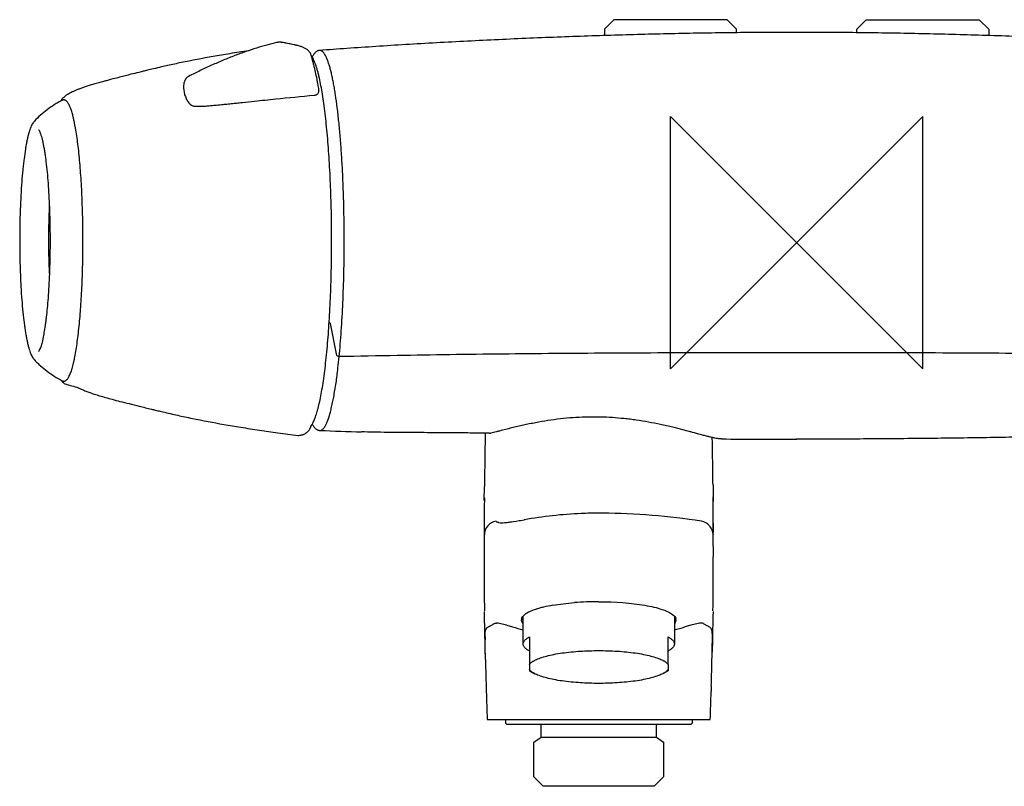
# Model space of a CAD drawing. Header units: millimetres. Extents: x -123 to 123, y -86 to 35.
# Tile 1 of 2: x -123 to 33, y -86 to 35. Entities that reach past the tile are written whole.
import ezdxf

# ---------------------------------------------------------------- set-up
doc = ezdxf.new("R2010")
doc.units = ezdxf.units.MM
doc.header["$MEASUREMENT"] = 0
doc.layers.add('ORIGIN', color=6, linetype='Continuous')
doc.layers.add('PLANNING', color=1, linetype='Continuous')

# ---------------------------------------------------------------- blocks, each defined once
blk = doc.blocks.new('82451000_f')
at = {"layer": 'ORIGIN'}
for p, q in [((-20, 20), (20, -20)), ((-20, -20), (-20, 20)), ((20, 20), (-20, -20)), ((20, -20), (20, 20))]:
    blk.add_line(p, q, dxfattribs=at)
at = {"layer": 'PLANNING'}
for p, q in [((-28.98, 35.33), (-30.48, 33.83)), ((-11.02, 35.33), (-28.98, 35.33)), ((-9.52, 33.83), (-11.02, 35.33)), ((9.52, 33.83), (11.02, 35.33)), ((11.02, 35.33), (28.98, 35.33)), ((28.98, 35.33), (30.48, 33.83)), ((-30.48, 33.83), (-30.48, 32.81)), ((-9.52, 33.27), (-9.52, 33.83)), ((9.52, 33.27), (9.52, 33.83)), ((30.48, 33.83), (30.48, 32.81)), ((-72.95, -17.89), (-73.97, -12.86)), ((-75.67, -29.79), (-75.66, -29.79)), ((-49.56, -40.9), (-49.53, -38.67)), ((-13.27, -38.49), (-13.26, -39.67)), ((-49.55, -40.59), (-49.56, -41.86)), ((-49.55, -40.48), (-49.55, -40.66)), ((-49.55, -40.52), (-49.55, -40.48)), ((-13.26, -39.67), (-13.25, -41.05)), ((-13.25, -40.48), (-13.25, -40.34)), ((-13.25, -40.37), (-13.25, -40.48)), ((-13.24, -42.02), (-13.25, -40.48)), ((-49.56, -41.86), (-49.58, -43.79)), ((-49.55, -40.75), (-49.55, -40.69)), ((-49.55, -40.73), (-49.55, -40.69)), ((-13.23, -43.79), (-13.24, -42.02)), ((-47.06, -44.42), (-47.01, -44.42)), ((-46.07, -44.38), (-45.95, -44.36)), ((-45.19, -44.27), (-44.91, -44.23)), ((-44.91, -44.23), (-44.49, -44.16)), ((-44.49, -44.16), (-44.03, -44.09)), ((-44.03, -44.09), (-43.83, -44.06)), ((-43.83, -44.06), (-43.22, -43.95)), ((-43.15, -43.94), (-43.22, -43.95)), ((-13.23, -43.98), (-13.23, -43.79)), ((-13.22, -44.99), (-13.23, -43.98)), ((-13.26, -46.3), (-13.26, -46.34)), ((-38.69, -57.5), (-38.68, -57.5)), ((-35.24, -57.08), (-35.23, -57.08)), ((-43.4, -63.64), (-43.4, -59.22)), ((-19.4, -59.22), (-19.4, -63.64)), ((-48.62, -60.77), (-48.29, -60.6)), ((-48.14, -60.51), (-48.03, -60.45)), ((-48, -60.42), (-47.99, -60.42)), ((-46, -60.67), (-45.06, -60.93)), ((-16.8, -60.67), (-17.75, -60.93)), ((-49.37, -61.52), (-49.35, -61.45)), ((-49.21, -61.18), (-49.19, -61.15)), ((-49.37, -66.12), (-49.42, -64.03)), ((-42.4, -62.52), (-42.4, -65.68)), ((-20.4, -66.89), (-20.4, -62.52)), ((-13.37, -63.35), (-13.38, -63.71)), ((-13.4, -64.74), (-13.4, -64.96)), ((-13.4, -64.85), (-13.4, -64.92)), ((-42.4, -65.68), (-42.4, -66.89)), ((-42.4, -66.89), (-42.4, -67.92)), ((-20.4, -66.89), (-20.4, -67.92)), ((-42.4, -67.92), (-42.32, -67.97)), ((-42.32, -67.97), (-41.57, -68.35)), ((-20.49, -67.97), (-21.24, -68.35)), ((-20.4, -67.92), (-20.49, -67.97)), ((-13.54, -70.3), (-13.56, -71.2)), ((-49.1, -75.6), (-13.7, -75.6)), ((-46.2, -75.6), (-46.2, -76.2)), ((-46, -76.4), (-46.2, -76.2)), ((-16.8, -76.4), (-46, -76.4)), ((-40.55, -78.4), (-40.55, -76.4)), ((-22.25, -78.4), (-22.25, -76.4)), ((-16.6, -76.2), (-16.8, -76.4)), ((-16.6, -75.6), (-16.6, -76.2)), ((-41.7, -79.21), (-40.55, -78.4)), ((-41.7, -84.7), (-41.7, -79.21)), ((-40.55, -78.4), (-22.25, -78.4)), ((-22.25, -78.4), (-21.1, -79.21)), ((-21.1, -79.21), (-21.1, -84.7)), ((-40.2, -86.2), (-41.7, -84.7)), ((-21.1, -84.7), (-22.6, -86.2)), ((-22.6, -86.2), (-40.2, -86.2))]:
    blk.add_line(p, q, dxfattribs=at)
for centre, radius, start, end in [((-93.53, 24.69), 3.75, 172.6922, 193.0528), ((-78.24, 24.01), 2.46, 4.0218, 10.124), ((-87.79, 25.15), 12.05, 354.2743, 355.0306), ((-77.15, 24.09), 1.37, 0.8991, 4.0218), ((-113.43, 20.69), 3.75, 149.1262, 152.5177), ((-116.05, 22.26), 0.7, 140.4987, 149.0065), ((-95.5, 22.69), 1.05, 240.8334, 252.4527), ((-264.22, 0.77), 150.98, 1.5965, 2.4096), ((-219.85, -2.76), 106.53, 355.1834, 355.694), ((-230.56, -1.96), 117.27, 355.6965, 356.1736), ((-43.93, 212.64), 245.85, 252.9488, 253.4486), ((-15.77, 1612.98), 1643.86, 267.91222, 268.14378), ((764.64, -47.6), 814.23, 178.77721, 179.08541), ((-48.74, -29.27), 0.961, 269.1611, 283.1027), ((-1008.4, -51.36), 995.22, 1.16492, 1.17727), ((-1008.4, -51.36), 995.22, 0.96486, 1.16492), ((-0.28, 1657.38), 1688.56, 269.60433, 270.00954), ((740.52, -47.21), 790.1, 179.08541, 179.38029), ((-596.28, -44.42), 583.04, 0.58305, 0.96486), ((-31.46, -109.24), 66.33, 92.3537, 100.211), ((-31.39, -111.04), 68.14, 90.0133, 92.3537), ((-31.41, -124.29), 81.39, 89.5709, 89.9945), ((-31.6, -149.22), 106.32, 81.0806, 89.5709), ((-827.68, -47.6), 814.46, 0.12912, 0.34419), ((-47.35, -46.36), 2.2, 99.0229, 179.493), ((-48.21, -23.7), 20.79, 276.2255, 278.3516), ((-15.45, -46.35), 2.19, 41.9481, 81.0806), ((-15.4, -46.34), 2.14, 1.1094, 39.9926), ((738.49, -48.95), 788.08, 179.73916, 180.68456), ((-806.07, -48.97), 792.85, 359.32084, 0.26458), ((-34.41, -82.32), 25.18, 99.7934, 103.198), ((-31.4, -108.17), 51.23, 90, 94.2893), ((-41.46, -61.13), 2.72, 124.4661, 127.3814), ((-40.73, -62.19), 4.01, 114.5393, 124.4661), ((-38.25, -67.62), 9.98, 108.4084, 114.5393), ((-38.09, -68.11), 10.5, 106.739, 108.4084), ((-35.71, -76.01), 18.75, 105.7652, 106.739), ((-36.72, -72.44), 15.04, 103.198, 105.7652), ((-49.75, -57.87), 3.09, 298.2977, 301.4766), ((-48.2, -60.16), 0.334, 300.6062, 307.7927), ((-48.01, -60.39), 0.037, 305.0232, 341.8747), ((-47.94, -63.72), 3.41, 80.4441, 84.835), ((-48.59, -67.62), 7.37, 77.0634, 80.4441), ((-52.78, -85.85), 26.08, 74.935, 77.0634), ((-42.95, -59.81), 0.704, 164.4914, 179.727), ((-19.83, -59.8), 0.68, 0, 15.7816), ((-10.1, -85.58), 25.8, 102.8504, 105.0648), ((-14.31, -67.1), 6.84, 99.4488, 102.8504), ((-14.86, -63.82), 3.51, 95.0053, 99.4488), ((-48.58, -61.68), 0.808, 147.9762, 163.4736), ((-48.55, -61.7), 0.843, 142.2455, 147.9762), ((-48.59, -61.65), 0.778, 130.5753, 139.5712), ((-31.95, -17.08), 45.77, 253.3603, 255.5115), ((-30.84, -17.13), 45.72, 284.4883, 286.6418), ((-20, -62.58), 29.44, 179.8692, 180.7448), ((497.9, -54.53), 547.4, 181.2129, 181.7452), ((764.36, -47.61), 813.94, 181.66073, 181.97061), ((-827.15, -47.61), 813.93, 358.02939, 358.33927)]:
    blk.add_arc(centre, radius, start, end, dxfattribs=at)
for points, knots in [([(0, 33.32), (-2.96, 33.32), (-9.01, 33.29), (-18.23, 33.15), (-27.73, 32.91), (-37.45, 32.59), (-47.28, 32.17), (-55.49, 31.75), (-61.98, 31.38), (-66.72, 31.08), (-71.28, 30.77), (-74.25, 30.56), (-75.69, 30.45)], [0, 0, 0, 0, 8.884, 18.144757, 27.651872, 37.391085, 47.329435, 57.186692, 62.048426, 66.823664, 71.421513, 75.75907, 75.75907, 75.75907, 75.75907]), ([(75.69, 30.45), (74.25, 30.56), (71.28, 30.77), (66.72, 31.08), (61.98, 31.38), (55.49, 31.75), (47.28, 32.17), (37.45, 32.59), (27.73, 32.91), (18.23, 33.15), (9.01, 33.29), (2.96, 33.32), (0, 33.32)], [-75.75907, -75.75907, -75.75907, -75.75907, -71.421513, -66.823664, -62.048426, -57.186692, -47.329435, -37.391085, -27.651872, -18.144757, -8.884, 0, 0, 0, 0]), ([(-82.5, 31.7), (-83.03, 31.58), (-84.1, 31.31), (-85.73, 30.83), (-87.42, 30.27), (-89.17, 29.63), (-90.98, 28.9), (-92.82, 28.11), (-94.34, 27.4), (-95.54, 26.81), (-96.13, 26.51), (-96.46, 26.34)], [12.632936, 12.632936, 12.632936, 12.632936, 14.244205, 15.94494, 17.72946, 19.592992, 21.550942, 23.566535, 25.592877, 26.592719, 27.580297, 27.580297, 27.580297, 27.580297]), ([(-81.52, 31.72), (-81.6, 31.72), (-81.71, 31.73), (-81.9, 31.75), (-82.1, 31.75), (-82.31, 31.74), (-82.44, 31.72), (-82.5, 31.7)], [11.6652212, 11.6652212, 11.6652212, 11.6652212, 11.8514297, 11.9976887, 12.2394934, 12.446531, 12.6329358, 12.6329358, 12.6329358, 12.6329358]), ([(-80.99, 31.62), (-81.02, 31.63), (-81.07, 31.64), (-81.16, 31.66), (-81.31, 31.69), (-81.43, 31.71), (-81.52, 31.72)], [11.1465981, 11.1465981, 11.1465981, 11.1465981, 11.2258843, 11.2990806, 11.4329039, 11.6652212, 11.6652212, 11.6652212, 11.6652212]), ([(-76.99, 29.61), (-77.01, 29.69), (-77.04, 29.78), (-77.09, 29.91), (-77.16, 30.04), (-77.25, 30.18), (-77.38, 30.34), (-77.52, 30.48), (-77.68, 30.61), (-77.86, 30.73), (-78.06, 30.84), (-78.27, 30.94), (-78.49, 31.02), (-78.74, 31.11), (-78.99, 31.18), (-79.26, 31.24), (-79.45, 31.29), (-79.62, 31.32), (-79.86, 31.37), (-80.16, 31.44), (-80.58, 31.52), (-80.84, 31.58), (-80.99, 31.62)], [6.436546, 6.436546, 6.436546, 6.436546, 6.640643, 6.741245, 6.840423, 7.079668, 7.243317, 7.462731, 7.658769, 7.879662, 8.114923, 8.338816, 8.581947, 8.801282, 9.130151, 9.374423, 9.617886, 9.742068, 9.871649, 10.353063, 10.687986, 11.146598, 11.146598, 11.146598, 11.146598]), ([(-86.99, 30.41), (-87.97, 30.26), (-89.84, 29.96), (-93.4, 29.36), (-96.33, 28.8), (-98.72, 28.3), (-99.76, 28.07), (-100.87, 27.82), (-101.93, 27.57), (-102.8, 27.36), (-103.45, 27.2), (-104.23, 27.01), (-105.52, 26.69), (-106.9, 26.34), (-108.3, 25.98), (-109.27, 25.73), (-110.19, 25.48), (-110.93, 25.27), (-111.69, 25.05), (-112.39, 24.83), (-113.01, 24.63), (-113.56, 24.44), (-114.06, 24.25), (-114.52, 24.06), (-114.93, 23.88), (-115.3, 23.69), (-115.58, 23.53), (-115.78, 23.4), (-115.93, 23.3), (-116.06, 23.21), (-116.22, 23.08), (-116.4, 22.92), (-116.53, 22.78), (-116.59, 22.71)], [0, 0, 0, 0, 2.977234, 5.675969, 10.822687, 11.924108, 13.024898, 14.002558, 15.345479, 16.291581, 16.673047, 17.359659, 18.702222, 20.65637, 21.633434, 23.037941, 23.663367, 24.502841, 25.325953, 26.056044, 26.693652, 27.284516, 27.80577, 28.302091, 28.759386, 29.165738, 29.547006, 29.71644, 29.889172, 30.08323, 30.209112, 30.504922, 30.78589, 30.78589, 30.78589, 30.78589]), ([(-75.69, 30.45), (-75.75, 30.44), (-75.86, 30.43), (-76.02, 30.37), (-76.17, 30.29), (-76.32, 30.17), (-76.47, 30.03), (-76.6, 29.87), (-76.74, 29.67), (-76.83, 29.52), (-76.87, 29.45)], [0, 0, 0, 0, 0.163007, 0.329748, 0.503703, 0.689571, 0.891093, 1.107566, 1.343686, 1.608721, 1.608721, 1.608721, 1.608721]), ([(-71.78, 0), (-71.78, 0.98), (-71.79, 2.95), (-71.84, 5.86), (-71.93, 8.73), (-72.05, 11.51), (-72.21, 14.19), (-72.4, 16.73), (-72.62, 19.11), (-72.87, 21.33), (-73.1, 23.04), (-73.3, 24.3), (-73.45, 25.15), (-73.61, 25.95), (-73.77, 26.7), (-73.94, 27.38), (-74.11, 28), (-74.29, 28.54), (-74.47, 29.03), (-74.65, 29.44), (-74.81, 29.74), (-74.94, 29.94), (-75.03, 30.06), (-75.13, 30.17), (-75.22, 30.26), (-75.32, 30.34), (-75.41, 30.39), (-75.51, 30.43), (-75.6, 30.45), (-75.66, 30.45), (-75.69, 30.45)], [0, 0, 0, 0, 2.95397, 5.882356, 8.757455, 11.552302, 14.241007, 16.798101, 19.199608, 21.423754, 23.485331, 24.382197, 25.251375, 26.069177, 26.841716, 27.539939, 28.178419, 28.754077, 29.266792, 29.716889, 30.105393, 30.277134, 30.434436, 30.578044, 30.708936, 30.828404, 30.938127, 31.040288, 31.137602, 31.221187, 31.221187, 31.221187, 31.221187]), ([(-75.72, 26.07), (-75.77, 26.28), (-75.86, 26.68), (-76.01, 27.25), (-76.17, 27.78), (-76.33, 28.26), (-76.49, 28.68), (-76.65, 29.05), (-76.82, 29.37), (-76.94, 29.55), (-77, 29.64)], [0, 0, 0, 0, 0.636581, 1.235024, 1.785768, 2.288693, 2.737116, 3.140793, 3.494687, 3.81101, 3.81101, 3.81101, 3.81101]), ([(-76.34, 27.06), (-76.36, 27.14), (-76.4, 27.32), (-76.48, 27.68), (-76.6, 28.14), (-76.77, 28.82), (-76.9, 29.3), (-76.99, 29.61)], [3.808775, 3.808775, 3.808775, 3.808775, 4.071772, 4.34918, 4.918317, 5.512368, 6.436546, 6.436546, 6.436546, 6.436546]), ([(-75.82, 24.44), (-75.84, 24.58), (-75.89, 24.83), (-75.98, 25.31), (-76.12, 26.05), (-76.25, 26.66), (-76.34, 27.06)], [1.147164, 1.147164, 1.147164, 1.147164, 1.551686, 1.925691, 2.595066, 3.808775, 3.808775, 3.808775, 3.808775]), ([(-96.85, 26.05), (-96.88, 26.02), (-96.92, 25.96), (-97, 25.84), (-97.1, 25.66), (-97.19, 25.43), (-97.23, 25.26), (-97.25, 25.17)], [28.01776, 28.01776, 28.01776, 28.01776, 28.1268367, 28.2379356, 28.4692794, 28.7208811, 28.9936338, 28.9936338, 28.9936338, 28.9936338]), ([(-96.68, 26.21), (-96.69, 26.2), (-96.71, 26.19), (-96.74, 26.17), (-96.78, 26.13), (-96.82, 26.09), (-96.85, 26.05)], [27.7948003, 27.7948003, 27.7948003, 27.7948003, 27.824406, 27.8529691, 27.908537, 28.01776, 28.01776, 28.01776, 28.01776]), ([(-96.46, 26.34), (-96.51, 26.31), (-96.53, 26.3), (-96.56, 26.28), (-96.61, 26.25), (-96.66, 26.23), (-96.68, 26.21)], [27.5802967, 27.5802967, 27.5802967, 27.5802967, 27.612948, 27.6430939, 27.6978037, 27.7948003, 27.7948003, 27.7948003, 27.7948003]), ([(-76.91, -28.86), (-76.86, -28.78), (-76.75, -28.6), (-76.61, -28.31), (-76.47, -27.99), (-76.33, -27.62), (-76.19, -27.22), (-76.06, -26.77), (-75.93, -26.29), (-75.75, -25.57), (-75.54, -24.59), (-75.3, -23.3), (-75.07, -21.88), (-74.86, -20.33), (-74.67, -18.66), (-74.49, -16.88), (-74.33, -14.99), (-74.14, -12.32), (-73.95, -8.82), (-73.81, -4.49), (-73.77, -0.79), (-73.78, 2.2), (-73.82, 5.16), (-73.92, 8.77), (-74.1, 12.3), (-74.28, 15), (-74.43, 16.91), (-74.61, 18.73), (-74.8, 20.43), (-75, 22.02), (-75.22, 23.49), (-75.46, 24.83), (-75.63, 25.67), (-75.72, 26.07)], [0, 0, 0, 0, 0.2894, 0.613773, 0.970842, 1.361919, 1.787641, 2.24822, 2.754599, 3.285062, 4.461527, 5.770398, 7.224105, 8.785763, 10.462316, 12.26276, 14.15973, 16.141616, 20.299199, 24.668227, 29.140148, 31.398902, 33.624467, 38.0374, 42.236611, 44.226537, 46.151901, 47.983735, 49.695196, 51.296462, 52.793297, 54.145747, 55.374306, 55.374306, 55.374306, 55.374306]), ([(-97.19, 23.84), (-97.17, 23.78), (-97.14, 23.66), (-97.08, 23.43), (-96.99, 23.16), (-96.86, 22.85), (-96.72, 22.56), (-96.55, 22.29), (-96.4, 22.1), (-96.28, 21.97), (-96.19, 21.89), (-96.1, 21.82), (-96.04, 21.79), (-96.01, 21.77)], [30.32711, 30.32711, 30.32711, 30.32711, 30.52324, 30.695752, 31.045372, 31.382093, 31.706704, 32.01563, 32.314688, 32.440351, 32.555255, 32.666417, 32.772229, 32.772229, 32.772229, 32.772229]), ([(-76.53, 23.36), (-76.51, 23.36), (-76.48, 23.37), (-76.43, 23.37), (-76.34, 23.39), (-76.26, 23.42), (-76.21, 23.44)], [52.3692158, 52.3692158, 52.3692158, 52.3692158, 52.4108067, 52.4525345, 52.5339302, 52.6916179, 52.6916179, 52.6916179, 52.6916179]), ([(-76.21, 23.44), (-76.18, 23.46), (-76.13, 23.48), (-76.03, 23.55), (-75.92, 23.65), (-75.83, 23.79), (-75.81, 23.9), (-75.8, 23.95)], [0, 0, 0, 0, 0.0953245, 0.186122, 0.3599757, 0.5238828, 0.6826746, 0.6826746, 0.6826746, 0.6826746]), ([(-116.54, 22.54), (-116.75, 22.43), (-117.17, 22.2), (-117.97, 21.72), (-118.92, 21.07), (-119.98, 20.21), (-120.62, 19.58), (-120.92, 19.26)], [46.408935, 46.408935, 46.408935, 46.408935, 47.13153, 47.837233, 49.224156, 50.584414, 51.915377, 51.915377, 51.915377, 51.915377]), ([(-114.81, 20.06), (-114.87, 20.29), (-114.96, 20.63), (-115.09, 21.05), (-115.19, 21.33), (-115.3, 21.58), (-115.4, 21.8), (-115.5, 21.99), (-115.61, 22.16), (-115.72, 22.3), (-115.83, 22.42), (-115.94, 22.51), (-116.06, 22.57), (-116.18, 22.61), (-116.3, 22.61), (-116.42, 22.59), (-116.5, 22.56), (-116.54, 22.54)], [43.042734, 43.042734, 43.042734, 43.042734, 43.759257, 44.079164, 44.374377, 44.645278, 44.887877, 45.108476, 45.308298, 45.485898, 45.645161, 45.787484, 45.917347, 46.041247, 46.161315, 46.283008, 46.408935, 46.408935, 46.408935, 46.408935]), ([(-95.81, 21.68), (-95.76, 21.67), (-95.63, 21.64), (-95.42, 21.61), (-95.22, 21.6), (-95.03, 21.6), (-94.79, 21.6), (-94.54, 21.61), (-94.25, 21.62), (-93.96, 21.63), (-93.49, 21.67), (-92.84, 21.72), (-91.98, 21.8), (-91.24, 21.87), (-90.59, 21.94), (-90.01, 22), (-89.28, 22.08), (-88.54, 22.15), (-87.46, 22.27), (-85.53, 22.47), (-81.73, 22.86), (-78.57, 23.17), (-76.53, 23.36)], [32.985589, 32.985589, 32.985589, 32.985589, 33.166133, 33.373603, 33.614923, 33.77129, 33.93968, 34.343802, 34.516664, 34.815076, 35.209806, 35.941116, 36.757576, 37.814979, 38.175662, 38.704774, 39.570832, 40.388815, 40.918141, 42.843275, 46.212894, 52.369216, 52.369216, 52.369216, 52.369216]), ([(-120.92, 19.26), (-120.99, 19.19), (-121.11, 19.04), (-121.27, 18.78), (-121.43, 18.47), (-121.58, 18.12), (-121.72, 17.71), (-121.86, 17.24), (-121.99, 16.72), (-122.12, 16.14), (-122.24, 15.5), (-122.41, 14.54), (-122.55, 13.5), (-122.68, 12.4), (-122.81, 11.18), (-122.89, 10.25), (-122.94, 9.61)], [0, 0, 0, 0, 0.278287, 0.583645, 0.926481, 1.304985, 1.737708, 2.222156, 2.760778, 3.352446, 4.004374, 4.712229, 6.28566, 7.142213, 8.042053, 9.956787, 9.956787, 9.956787, 9.956787]), ([(-114.55, 18.95), (-114.56, 19), (-114.59, 19.1), (-114.63, 19.29), (-114.7, 19.61), (-114.76, 19.88), (-114.81, 20.06)], [41.899854, 41.899854, 41.899854, 41.899854, 42.056075, 42.200949, 42.490969, 43.042734, 43.042734, 43.042734, 43.042734]), ([(-113.37, 7.12), (-113.39, 7.72), (-113.45, 8.88), (-113.56, 10.6), (-113.68, 12.23), (-113.82, 13.78), (-113.98, 15.24), (-114.15, 16.58), (-114.34, 17.81), (-114.48, 18.58), (-114.55, 18.95)], [30.004614, 30.004614, 30.004614, 30.004614, 31.795218, 33.51045, 35.153323, 36.711848, 38.183902, 39.537887, 40.777858, 41.899854, 41.899854, 41.899854, 41.899854]), ([(-120.26, 17.89), (-120.26, 17.89), (-120.25, 17.89), (-120.24, 17.87), (-120.23, 17.85), (-120.19, 17.79), (-120.14, 17.7), (-120.08, 17.56), (-119.99, 17.34), (-119.88, 17.01), (-119.75, 16.58), (-119.63, 16.08), (-119.52, 15.52), (-119.4, 14.91), (-119.29, 14.25), (-119.19, 13.54), (-119.06, 12.51), (-118.91, 11.12), (-118.76, 9.35), (-118.64, 7.46), (-118.55, 5.47), (-118.48, 3.42), (-118.45, 1.33), (-118.45, -0.78), (-118.49, -2.87), (-118.55, -4.92), (-118.64, -6.9), (-118.73, -8.19), (-118.77, -8.82)], [0, 0, 0, 0, 0.007611, 0.017363, 0.040276, 0.093681, 0.222072, 0.37437, 0.545877, 0.936146, 1.394556, 1.906979, 2.477412, 3.101001, 3.772666, 4.488366, 5.244348, 6.889119, 8.676391, 10.588519, 12.578066, 14.637609, 16.739508, 18.852828, 20.961931, 23.019442, 25.004759, 26.898116, 26.898116, 26.898116, 26.898116]), ([(-122.94, 9.61), (-122.99, 8.9), (-123.09, 7.44), (-123.19, 5.21), (-123.25, 2.89), (-123.27, 0.53), (-123.26, -1.83), (-123.2, -4.15), (-123.11, -6.41), (-122.98, -8.54), (-122.82, -10.53), (-122.65, -12.07), (-122.5, -13.22), (-122.39, -14), (-122.27, -14.72), (-122.14, -15.38), (-122.01, -15.99), (-121.88, -16.53), (-121.74, -17.01), (-121.59, -17.44), (-121.44, -17.81), (-121.28, -18.12), (-121.11, -18.39), (-120.99, -18.54), (-120.92, -18.61)], [0, 0, 0, 0, 2.136721, 4.387872, 6.716939, 9.085704, 11.459505, 13.797547, 16.064829, 18.22614, 20.215205, 22.041041, 22.884683, 23.671627, 24.407432, 25.085258, 25.700656, 26.256499, 26.760285, 27.208565, 27.607102, 27.954777, 28.266721, 28.552025, 28.552025, 28.552025, 28.552025]), ([(-118.56, 5.77), (-118.57, 5.55), (-118.6, 5.11), (-118.63, 4.22), (-118.69, 2.62), (-118.7, 1.25), (-118.7, 0.32)], [0, 0, 0, 0, 0.657125, 1.318709, 2.676479, 5.449205, 5.449205, 5.449205, 5.449205]), ([(-113.55, -9.78), (-113.51, -9.21), (-113.44, -8.03), (-113.33, -5.63), (-113.24, -2.54), (-113.22, 1.21), (-113.26, 3.73), (-113.29, 4.98)], [13.091464, 13.091464, 13.091464, 13.091464, 14.827905, 16.61122, 20.309473, 24.1021, 27.862035, 27.862035, 27.862035, 27.862035]), ([(-118.7, 0.32), (-118.7, 0.09), (-118.7, -0.37), (-118.69, -1.3), (-118.66, -2.88), (-118.61, -4.23), (-118.56, -5.12)], [0, 0, 0, 0, 0.697642, 1.393622, 2.773893, 5.449109, 5.449109, 5.449109, 5.449109]), ([(-72.58, -18.09), (-72.51, -17.43), (-72.39, -16.07), (-72.18, -13.23), (-71.97, -9.47), (-71.82, -4.8), (-71.78, -1.62), (-71.78, 0)], [0, 0, 0, 0, 1.99292, 4.092924, 8.553764, 13.268508, 18.113816, 18.113816, 18.113816, 18.113816]), ([(-118.77, -8.82), (-118.81, -9.34), (-118.9, -10.34), (-119.02, -11.57), (-119.14, -12.49), (-119.25, -13.32), (-119.37, -14.1), (-119.51, -14.83), (-119.61, -15.32), (-119.71, -15.77), (-119.82, -16.17), (-119.93, -16.53), (-120.02, -16.79), (-120.1, -16.97), (-120.16, -17.08), (-120.2, -17.16), (-120.23, -17.21), (-120.25, -17.23), (-120.25, -17.24), (-120.26, -17.25)], [0, 0, 0, 0, 1.566338, 3.016637, 3.698398, 4.346743, 5.532911, 6.07726, 6.577733, 7.036507, 7.454202, 7.827043, 8.147515, 8.291364, 8.416813, 8.524788, 8.569705, 8.589009, 8.603572, 8.603572, 8.603572, 8.603572]), ([(-115.24, -20.8), (-115.2, -20.7), (-115.12, -20.48), (-115, -20.13), (-114.89, -19.74), (-114.78, -19.32), (-114.67, -18.86), (-114.53, -18.18), (-114.35, -17.24), (-114.16, -16.02), (-113.99, -14.68), (-113.83, -13.23), (-113.74, -12.22), (-113.69, -11.7)], [1.90969, 1.90969, 1.90969, 1.90969, 2.246361, 2.610939, 3.015467, 3.4538, 3.925442, 4.43008, 5.54551, 6.77735, 8.136088, 9.602121, 11.165489, 11.165489, 11.165489, 11.165489]), ([(-73.97, -12.86), (-73.97, -12.84), (-73.99, -12.81), (-74.02, -12.77), (-74.05, -12.75), (-74.11, -12.73), (-74.14, -12.72), (-74.17, -12.72)], [5.1305064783, 5.1305064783, 5.1305064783, 5.1305064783, 5.130622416, 5.130622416, 5.1307383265, 5.1307383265, 5.1308406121, 5.1308406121, 5.1308406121, 5.1308406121]), ([(-120.92, -18.61), (-120.77, -18.77), (-120.46, -19.09), (-119.81, -19.7), (-118.92, -20.42), (-117.77, -21.21), (-116.96, -21.68), (-116.54, -21.9)], [0, 0, 0, 0, 0.664538, 1.33104, 2.691343, 4.078295, 5.506442, 5.506442, 5.506442, 5.506442]), ([(-75.66, -29.79), (-75.63, -29.79), (-75.56, -29.79), (-75.44, -29.76), (-75.32, -29.7), (-75.2, -29.61), (-75.08, -29.49), (-74.97, -29.35), (-74.87, -29.19), (-74.76, -29.01), (-74.65, -28.8), (-74.54, -28.56), (-74.39, -28.21), (-74.22, -27.71), (-74.01, -27.03), (-73.81, -26.25), (-73.62, -25.39), (-73.43, -24.43), (-73.25, -23.38), (-73.07, -22.26), (-72.91, -21.08), (-72.75, -19.7), (-72.64, -18.69), (-72.58, -18.09)], [30.544398, 30.544398, 30.544398, 30.544398, 30.636152, 30.759908, 30.89343, 31.04142, 31.207324, 31.393547, 31.574483, 31.773036, 32.022154, 32.295459, 32.55479, 33.174048, 33.880095, 34.671994, 35.609343, 36.505771, 37.613968, 38.808643, 39.921774, 41.181219, 42.977159, 42.977159, 42.977159, 42.977159]), ([(-72.58, -18.09), (-72.67, -18.09), (-72.76, -18.07), (-72.9, -18), (-72.94, -17.95), (-72.95, -17.89)], [-0.0005490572, -0.0005490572, -0.0005490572, -0.0005490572, -0.0002742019, -0.0002742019, 0, 0, 0, 0]), ([(0, -17.47), (-3.85, -17.47), (-10.82, -17.48), (-20.83, -17.5), (-29.75, -17.54), (-41.12, -17.62), (-52.23, -17.74), (-63.65, -17.92), (-69.5, -18.03), (-72.58, -18.09)], [0, 0, 0, 0, 11.561281, 20.897223, 30.018195, 38.336369, 55.007347, 63.355997, 72.583927, 72.583927, 72.583927, 72.583927]), ([(72.58, -18.09), (69.5, -18.03), (63.65, -17.92), (52.23, -17.74), (41.12, -17.62), (29.75, -17.54), (20.83, -17.5), (10.82, -17.48), (3.85, -17.47), (0, -17.47)], [-72.583927, -72.583927, -72.583927, -72.583927, -63.355997, -55.007347, -38.336369, -30.018195, -20.897223, -11.561281, 0, 0, 0, 0]), ([(-116.68, -21.82), (-116.65, -21.86), (-116.6, -21.93), (-116.51, -22.07), (-116.38, -22.21), (-116.21, -22.33), (-116.09, -22.39), (-116.03, -22.41)], [0, 0, 0, 0, 0.1351148, 0.2631095, 0.4951407, 0.7011706, 0.8904821, 0.8904821, 0.8904821, 0.8904821]), ([(-116.54, -21.9), (-116.49, -21.92), (-116.41, -21.95), (-116.28, -21.97), (-116.14, -21.96), (-116.01, -21.91), (-115.88, -21.82), (-115.76, -21.71), (-115.64, -21.57), (-115.57, -21.46), (-115.53, -21.4)], [0, 0, 0, 0, 0.138103, 0.271279, 0.402793, 0.54167, 0.688768, 0.852129, 1.03775, 1.247307, 1.247307, 1.247307, 1.247307]), ([(-115.53, -21.4), (-115.52, -21.38), (-115.5, -21.33), (-115.45, -21.25), (-115.36, -21.07), (-115.29, -20.91), (-115.24, -20.8)], [1.2473069, 1.2473069, 1.2473069, 1.2473069, 1.3214314, 1.3953431, 1.5541126, 1.9096897, 1.9096897, 1.9096897, 1.9096897]), ([(-113.96, -23.03), (-113.93, -23.05), (-113.73, -23.15), (-113.44, -23.28), (-113.07, -23.43), (-112.67, -23.59), (-112.11, -23.8), (-111.38, -24.04), (-110.55, -24.3), (-109.6, -24.57), (-108.53, -24.87), (-107.29, -25.2), (-105.86, -25.56), (-104.19, -25.97), (-102.81, -26.31), (-101.83, -26.55), (-101.22, -26.69), (-100.04, -26.97), (-98.6, -27.3), (-97.04, -27.64), (-94.61, -28.15), (-91.65, -28.7), (-88.1, -29.3), (-85.73, -29.67), (-83.77, -29.96), (-81.74, -30.25), (-80.19, -30.46), (-79.14, -30.6)], [2.144825, 2.144825, 2.144825, 2.144825, 2.256185, 2.80844, 3.120038, 3.43942, 4.124949, 4.888629, 5.760708, 6.726478, 7.846817, 9.090903, 10.583504, 12.262089, 14.250207, 14.871596, 15.275519, 16.114282, 18.537263, 19.686459, 20.897464, 25.987372, 28.717322, 31.695028, 33.183733, 34.672258, 37.863463, 37.863463, 37.863463, 37.863463]), ([(-11.94, -31.14), (-11.99, -31.14), (-12.08, -31.13), (-12.29, -31.12), (-12.59, -31.08), (-13, -31), (-13.48, -30.9), (-14.03, -30.76), (-14.64, -30.61), (-15.47, -30.38), (-16.27, -30.17), (-17.19, -29.92), (-18.24, -29.64), (-19.76, -29.26), (-21.59, -28.84), (-23.52, -28.46), (-25.12, -28.2), (-26.41, -28.02), (-27.67, -27.88), (-29.23, -27.74), (-31.13, -27.66), (-33.06, -27.65), (-35.02, -27.73), (-37, -27.89), (-38.97, -28.14), (-40.94, -28.46), (-42.55, -28.79), (-43.83, -29.07), (-44.75, -29.29), (-45.53, -29.47), (-46.33, -29.67), (-46.98, -29.84), (-47.77, -30.03), (-48.23, -30.14), (-48.52, -30.21)], [87.592279, 87.592279, 87.592279, 87.592279, 87.725349, 87.877699, 88.219301, 88.632513, 89.131727, 89.681187, 90.35094, 91.000356, 92.284428, 92.826854, 93.864633, 95.517947, 97.554032, 99.469686, 101.443803, 102.406322, 103.362818, 105.248339, 107.108367, 109.069767, 111.032556, 113.013465, 115.031414, 116.973166, 119.014933, 119.932725, 120.908292, 121.857916, 122.332976, 123.386755, 123.878644, 124.781449, 124.781449, 124.781449, 124.781449]), ([(-79.11, -30.58), (-79.01, -30.58), (-78.82, -30.56), (-78.59, -30.52), (-78.41, -30.47), (-78.29, -30.43), (-78.17, -30.38), (-77.93, -30.27), (-77.68, -30.09), (-77.44, -29.84), (-77.34, -29.7), (-77.29, -29.63)], [0, 0, 0, 0, 0.295605, 0.577182, 0.711623, 0.846388, 0.952288, 1.111424, 1.625162, 1.881499, 2.14137, 2.14137, 2.14137, 2.14137]), ([(-77.29, -29.63), (-77.27, -29.59), (-77.24, -29.53), (-77.19, -29.44), (-77.13, -29.33), (-77.03, -29.14), (-76.96, -28.97), (-76.91, -28.86)], [-0.11988, -0.11988, -0.11988, -0.11988, 0, 0.0919444, 0.1864041, 0.3785823, 0.7358041, 0.7358041, 0.7358041, 0.7358041]), ([(-76.87, -28.8), (-76.82, -28.87), (-76.74, -29.02), (-76.6, -29.22), (-76.45, -29.39), (-76.3, -29.53), (-76.15, -29.64), (-75.99, -29.72), (-75.83, -29.77), (-75.71, -29.79), (-75.66, -29.79)], [0, 0, 0, 0, 0.267171, 0.506962, 0.726898, 0.931859, 1.121155, 1.298568, 1.468701, 1.635216, 1.635216, 1.635216, 1.635216]), ([(-48.75, -30.23), (-49.65, -30.22), (-51.51, -30.2), (-54.24, -30.17), (-57.52, -30.15), (-60.25, -30.13), (-62.89, -30.12), (-64.85, -30.1), (-67.01, -30.07), (-68.4, -30.04), (-69.01, -30.02)], [125.014598, 125.014598, 125.014598, 125.014598, 127.715309, 130.598589, 133.193898, 137.551749, 138.778822, 141.121169, 143.432312, 145.275187, 145.275187, 145.275187, 145.275187]), ([(75.65, -29.79), (74.2, -29.84), (71.23, -29.95), (65.06, -30.15), (57.03, -30.38), (47.23, -30.62), (37.42, -30.82), (27.73, -30.98), (18.25, -31.09), (9.02, -31.16), (2.95, -31.18), (0, -31.18)], [0, 0, 0, 0, 4.349306, 8.920455, 18.542053, 28.422948, 38.341224, 47.984708, 57.477993, 66.809087, 75.67017, 75.67017, 75.67017, 75.67017]), ([(-49.58, -43.79), (-49.58, -44.07), (-49.58, -44.57), (-49.58, -45.23), (-49.58, -45.71), (-49.58, -46.02), (-49.58, -46.19), (-49.58, -46.28), (-49.57, -46.31), (-49.57, -46.33), (-49.56, -46.33), (-49.55, -46.33), (-49.55, -46.34), (-49.55, -46.34)], [3.20054, 3.20054, 3.20054, 3.20054, 4.046391, 4.694148, 5.185205, 5.479283, 5.627605, 5.704333, 5.725538, 5.737581, 5.744437, 5.753785, 5.761327, 5.761327, 5.761327, 5.761327]), ([(-47.27, -44.4), (-47.3, -44.39), (-47.36, -44.38), (-47.45, -44.36), (-47.55, -44.32), (-47.64, -44.27), (-47.68, -44.21), (-47.69, -44.19)], [0, 0, 0, 0, 0.0909823, 0.1652725, 0.2953284, 0.4001536, 0.487707, 0.487707, 0.487707, 0.487707]), ([(-13.23, -46.28), (-13.23, -46.26), (-13.23, -46.22), (-13.22, -46.1), (-13.22, -45.69), (-13.22, -45.3), (-13.22, -44.99)], [0.278968, 0.278968, 0.278968, 0.278968, 0.32728, 0.399428, 0.626903, 1.563363, 1.563363, 1.563363, 1.563363]), ([(-13.26, -46.34), (-13.25, -46.33), (-13.25, -46.33), (-13.24, -46.32), (-13.23, -46.31), (-13.23, -46.28)], [0.0445933, 0.0445933, 0.0445933, 0.0445933, 0.1695933, 0.1695933, 0.2789683, 0.2789683, 0.2789683, 0.2789683]), ([(-31.4, -56.94), (-28.78, -56.94), (-26.2, -57.14), (-23.06, -57.68), (-22.15, -57.9), (-20.64, -58.4), (-20.07, -58.67), (-19.69, -58.96)], [12.460569, 12.460569, 12.460569, 12.460569, 12.960569, 12.960569, 13.210569, 13.210569, 13.460569, 13.460569, 13.460569, 13.460569]), ([(-49.39, -65.41), (-49.4, -64.92), (-49.44, -63.16), (-49.48, -61.04), (-49.52, -59.29), (-49.53, -58.74), (-49.53, -58.55), (-49.53, -58.49)], [0, 0, 0, 0, 1.481909, 5.271859, 6.37164, 6.731542, 6.930938, 6.930938, 6.930938, 6.930938]), ([(-13.27, -58.49), (-13.27, -58.66), (-13.28, -59.16), (-13.33, -61.29), (-13.37, -63.24), (-13.4, -64.85)], [7.511749, 7.511749, 7.511749, 7.511749, 8.020908, 9.039676, 13.880714, 13.880714, 13.880714, 13.880714]), ([(-49.1, -61.06), (-49.04, -61.01), (-48.94, -60.94), (-48.81, -60.87), (-48.71, -60.82), (-48.65, -60.79), (-48.62, -60.77)], [10.1563935, 10.1563935, 10.1563935, 10.1563935, 10.3858549, 10.5229801, 10.6124585, 10.7186444, 10.7186444, 10.7186444, 10.7186444]), ([(-13.54, -70.3), (-13.5, -69.07), (-13.46, -67.21), (-13.4, -64.89), (-13.38, -63.59), (-13.37, -62.78), (-13.37, -62.31), (-13.38, -61.98), (-13.4, -61.72), (-13.43, -61.52), (-13.49, -61.35), (-13.57, -61.2), (-13.71, -61.05), (-13.88, -60.94), (-14.12, -60.8), (-14.34, -60.69), (-14.59, -60.56), (-14.72, -60.48), (-14.8, -60.42), (-14.82, -60.41), (-14.82, -60.41), (-14.83, -60.4), (-14.84, -60.38)], [-10.548123, -10.548123, -10.548123, -10.548123, -6.873878, -4.954317, -3.601156, -2.95797, -2.535648, -2.197561, -1.955983, -1.759353, -1.577685, -1.420165, -1.25597, -0.973506, -0.804914, -0.433035, -0.221837, 0.02655, 0.05237, 0.065351, 0.074595, 0.083334, 0.083334, 0.083334, 0.083334]), ([(-49.44, -62.51), (-49.44, -62.4), (-49.43, -62.2), (-49.42, -61.93), (-49.41, -61.75), (-49.39, -61.63), (-49.38, -61.57), (-49.37, -61.52)], [8.6892327, 8.6892327, 8.6892327, 8.6892327, 9.0303685, 9.2896166, 9.4892073, 9.5789218, 9.6626046, 9.6626046, 9.6626046, 9.6626046])]:
    blk.add_open_spline(points, degree=3, knots=knots, dxfattribs=at)
for points in [[(-47.67, -44.23), (-47.6, -44.32), (-47.44, -44.4), (-47.06, -44.42)], [(-47.01, -44.42), (-46.79, -44.43), (-46.51, -44.42), (-46.07, -44.38)], [(-13.25, -46.34), (-13.25, -46.33), (-13.24, -46.34), (-13.23, -46.31)], [(-38.68, -57.5), (-37.63, -57.32), (-36.48, -57.18), (-35.24, -57.08)], [(-43.63, -59.62), (-43.56, -59.4), (-43.39, -59.17), (-43.12, -58.96)], [(-19.69, -58.96), (-19.41, -59.17), (-19.24, -59.4), (-19.18, -59.62)], [(-47.98, -60.4), (-47.92, -60.32), (-47.82, -60.3), (-47.63, -60.32)], [(-43.4, -60.38), (-43.57, -60.19), (-43.65, -59.99), (-43.65, -59.8)], [(-19.15, -59.8), (-19.15, -59.99), (-19.24, -60.19), (-19.4, -60.38)], [(-14.84, -60.38), (-14.88, -60.32), (-14.98, -60.3), (-15.16, -60.32)]]:
    blk.add_open_spline(points, degree=3, dxfattribs=at)
for points, weights in [([(-42.4, -64.76), (-44.49, -63.64), (-42.4, -62.52)], [1, 0.916666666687, 1]), ([(-20.4, -62.52), (-18.31, -63.64), (-20.4, -64.76)], [1, 0.916666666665, 1]), ([(-42.4, -66.89), (-40.93, -64.69), (-31.4, -64.69)], [1, 0.759823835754, 1]), ([(-31.4, -64.69), (-21.88, -64.69), (-20.4, -66.89)], [1, 0.759823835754, 1]), ([(-31.4, -69.89), (-40.93, -69.89), (-42.4, -67.69)], [1, 0.759823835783, 1]), ([(-20.4, -67.69), (-21.88, -69.89), (-31.4, -69.89)], [1, 0.759823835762, 1])]:
    blk.add_rational_spline(points, weights, degree=2, dxfattribs=at)

msp = doc.modelspace()

# ---------------------------------------------------------------- block references
msp.add_blockref('82451000_f', (0, 0))

doc.saveas('drawing.dxf')
